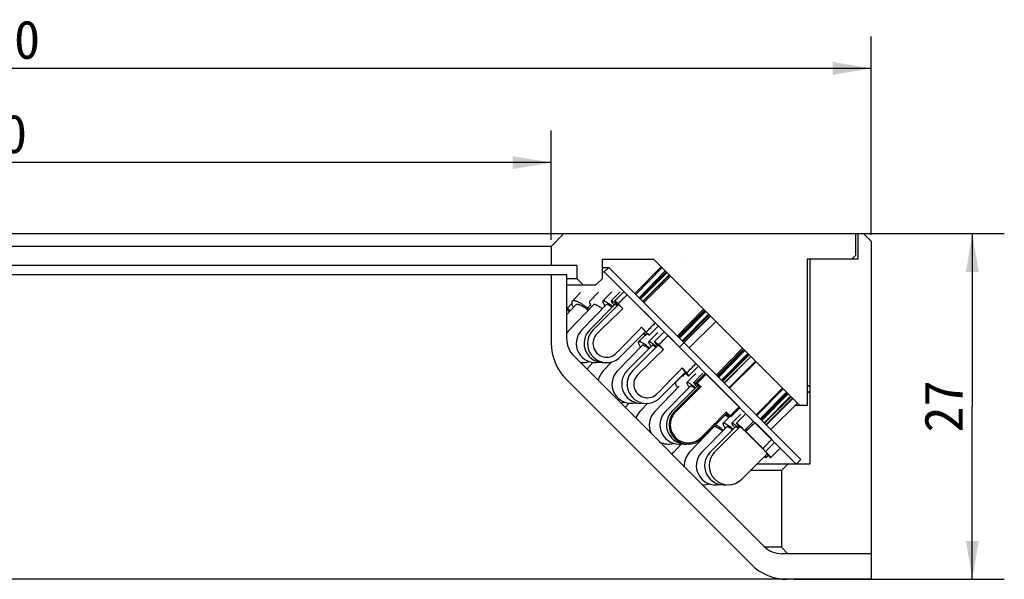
# Model space of a CAD drawing. Header units: millimetres. Extents: x 65 to 272, y -14 to 255.
# Tile 5 of 5: x 141 to 218, y 211 to 254. Entities that reach past the tile are written whole.
import ezdxf
from ezdxf.enums import TextEntityAlignment as Align

# ---------------------------------------------------------------- set-up
doc = ezdxf.new("R2010")
doc.units = ezdxf.units.MM
doc.header["$LTSCALE"] = 23.1
doc.layers.get('0').update_dxf_attribs({"linetype": 'CONTINUOUS'})
doc.layers.add('00_COMPONENTS', color=7, linetype='CONTINUOUS')
doc.layers.add('51__DRAFT_DIMS', color=7, linetype='CONTINUOUS')
doc.styles.get("Standard").update_dxf_attribs({"font": 'simfang.ttf'})
doc.dimstyles.new('DIMSTYLE_1', dxfattribs={"dimtxt": 3, "dimasz": 3, "dimexe": 2.5, "dimexo": 0.5, "dimgap": 0.75, "dimtad": 1, "dimdsep": 46, "dimtxsty": 'STANDARD', "dimblk": '_FILLED', "dimblk1": '_FILLED', "dimblk2": '_FILLED', "dimcen": 0.09, "dimclrt": 3, "dimazin": 2, "dimtp": 0.5, "dimtm": 0.5, "dimtfac": 1, "dimtofl": 0, "dimtmove": 0, "dimatfit": 3, "dimldrblk": '_FILLED', "dimfxl": 1, "dimtolj": 1, "dimarcsym": 0})
doc.dimstyles.new('DIMSTYLE_2', dxfattribs={"dimtxt": 3, "dimasz": 3, "dimexe": 2.5, "dimexo": 0.5, "dimgap": 0.75, "dimtad": 1, "dimdsep": 46, "dimtxsty": 'STANDARD', "dimblk": '_FILLED', "dimblk1": '_FILLED', "dimblk2": '_FILLED', "dimcen": 0.09, "dimclrt": 3, "dimazin": 2, "dimtp": 0.3, "dimtm": 0.3, "dimtfac": 1, "dimtofl": 0, "dimtmove": 0, "dimatfit": 3, "dimldrblk": '_FILLED', "dimfxl": 1, "dimtolj": 1, "dimarcsym": 0})
doc.dimstyles.new('DIMSTYLE_3', dxfattribs={"dimtxt": 3, "dimasz": 3, "dimexe": 2.5, "dimexo": 0.5, "dimgap": 0.75, "dimtad": 1, "dimdsep": 46, "dimtxsty": 'STANDARD', "dimblk": '_FILLED', "dimblk1": '_FILLED', "dimblk2": '_FILLED', "dimcen": 0.09, "dimclrt": 3, "dimazin": 2, "dimtp": 0.2, "dimtm": 0.2, "dimtfac": 1, "dimtofl": 0, "dimtmove": 0, "dimatfit": 3, "dimldrblk": '_FILLED', "dimfxl": 1, "dimtolj": 1, "dimarcsym": 0})

# ---------------------------------------------------------------- blocks, each defined once
blk = doc.blocks.new('_FILLED')
at = {"color": 0, "linetype": 'ByBlock'}
blk.add_solid([(0, 0), (-1, 0.167), (-1, -0.167)], dxfattribs=at)
blk = doc.blocks.new('*D1')
at = {"layer": '51__DRAFT_DIMS', "color": 4}
for p, q in [((67.932, 237.639), (67.932, 253.137)), ((207.932, 237.64), (207.932, 253.137)), ((67.932, 250.637), (137.932, 250.637)), ((207.932, 250.637), (137.932, 250.637))]:
    blk.add_line(p, q, dxfattribs=at)
at = {"layer": '51__DRAFT_DIMS', "color": 4, "xscale": 3, "yscale": 3, "zscale": 3, "rotation": 180}
blk.add_blockref('_FILLED', (67.932, 250.637), dxfattribs=at)
at = {"layer": '51__DRAFT_DIMS', "color": 4, "xscale": 3, "yscale": 3, "zscale": 3}
blk.add_blockref('_FILLED', (207.932, 250.637), dxfattribs=at)
at = {"layer": '51__DRAFT_DIMS', "color": 3}
blk.add_text('140', height=3, dxfattribs=at).set_placement((139.932, 251.387), align=Align.CENTER)
blk = doc.blocks.new('*D2')
at = {"layer": '51__DRAFT_DIMS', "color": 4}
for p, q in [((92.932, 237.24), (92.932, 245.781)), ((182.932, 237.24), (182.932, 245.781)), ((92.932, 243.281), (137.932, 243.281)), ((182.932, 243.281), (137.932, 243.281))]:
    blk.add_line(p, q, dxfattribs=at)
at = {"layer": '51__DRAFT_DIMS', "color": 4, "xscale": 3, "yscale": 3, "zscale": 3, "rotation": 180}
blk.add_blockref('_FILLED', (92.932, 243.281), dxfattribs=at)
at = {"layer": '51__DRAFT_DIMS', "color": 4, "xscale": 3, "yscale": 3, "zscale": 3}
blk.add_blockref('_FILLED', (182.932, 243.281), dxfattribs=at)
at = {"layer": '51__DRAFT_DIMS', "color": 3}
blk.add_text('90', height=3, dxfattribs=at).set_placement((139.932, 244.031), align=Align.CENTER)
blk = doc.blocks.new('*D3')
at = {"layer": '51__DRAFT_DIMS', "color": 4}
for p, q in [((207.232, 237.74), (218.341, 237.74)), ((215.841, 237.74), (215.841, 224.24)), ((215.841, 210.74), (215.841, 224.24)), ((201.884, 210.74), (218.341, 210.74))]:
    blk.add_line(p, q, dxfattribs=at)
at = {"layer": '51__DRAFT_DIMS', "color": 4, "xscale": 3, "yscale": 3, "zscale": 3}
for p, rotation in [((215.841, 237.74), 90), ((215.841, 210.74), 270)]:
    blk.add_blockref('_FILLED', p, dxfattribs=dict(at, rotation=rotation))
at = {"layer": '51__DRAFT_DIMS', "color": 3}
blk.add_text('27', height=3, rotation=90, dxfattribs=at).set_placement((215.091, 224.24), align=Align.CENTER)

msp = doc.modelspace()

# ---------------------------------------------------------------- linework, layer by layer
at = {"layer": '00_COMPONENTS', "color": 7}
for p, q in [((69.1317, 237.7397), (207.3321, 237.7397)), ((182.9317, 236.7397), (183.9317, 237.7397)), ((206.7317, 236.0397), (206.7317, 237.7397)), ((206.9317, 235.7397), (206.9317, 237.7397)), ((207.3321, 237.7397), (207.9317, 237.1401)), ((207.9317, 237.1401), (207.9317, 210.7397)), ((182.9317, 236.7397), (92.9317, 236.7397)), ((182.9317, 236.7397), (182.9317, 235.2397)), ((186.9317, 235.7397), (190.9317, 235.7397)), ((186.9317, 234.2397), (186.9317, 235.7397)), ((190.9317, 235.7397), (202.3661, 224.3054)), ((193.3733, 235.5281), (193.3661, 235.5323)), ((206.9317, 235.7397), (202.9317, 235.7397)), ((202.9317, 235.7397), (202.9317, 224.3054)), ((203.1317, 235.7397), (203.1317, 219.7397)), ((206.4317, 235.7397), (206.7317, 236.0397)), ((184.9317, 235.2397), (90.9317, 235.2397)), ((184.9317, 235.2397), (184.9317, 234.2397)), ((186.9317, 235.0933), (187.4317, 235.0933)), ((186.9317, 234.7397), (187.0782, 234.7397)), ((187.0782, 234.7397), (187.4317, 235.0933)), ((202.0782, 219.7397), (187.0782, 234.7397)), ((202.4317, 220.0933), (187.4317, 235.0933)), ((189.4782, 233.0468), (191.5325, 235.139)), ((189.5404, 232.9846), (191.5946, 235.0768)), ((189.7941, 232.7309), (191.8483, 234.8232)), ((189.8563, 232.6688), (191.9105, 234.761)), ((189.8742, 232.6508), (191.9416, 234.7299)), ((189.9152, 232.6099), (191.9825, 234.6889)), ((91.7317, 234.5397), (184.1317, 234.5397)), ((182.9317, 234.5397), (182.9317, 229.1924)), ((184.1317, 234.5397), (184.1317, 229.5682)), ((184.1317, 234.2397), (184.9317, 234.2397)), ((185.4317, 233.7397), (184.9317, 234.2397)), ((186.9317, 234.2397), (186.4317, 233.7397)), ((190.0795, 232.4455), (192.1525, 234.519)), ((190.0992, 232.4258), (192.1722, 234.4992)), ((190.1798, 232.3452), (192.2528, 234.4187)), ((184.1317, 233.7397), (186.4317, 233.7397)), ((185.2307, 233.1477), (184.5691, 232.4406)), ((186.6314, 233.167), (185.9511, 232.4598)), ((187.6665, 233.1807), (186.9723, 232.4736)), ((188.3286, 233.1893), (187.6255, 232.4822)), ((188.613, 233.1929), (187.9061, 232.4858)), ((188.8675, 232.9504), (188.8733, 232.956)), ((188.8733, 232.956), (189.8348, 231.9947)), ((184.8612, 232.1673), (184.1317, 231.3876)), ((184.5349, 232.284), (184.2092, 231.923)), ((184.2092, 231.923), (184.4141, 231.6895)), ((186.2393, 232.1825), (184.3343, 230.2026)), ((187.2577, 232.1934), (185.3138, 230.2135)), ((185.9999, 232.1665), (185.7722, 231.923)), ((185.7722, 231.923), (185.8782, 231.8072)), ((187.9091, 232.2001), (185.9403, 230.2202)), ((188.189, 232.203), (186.2095, 230.2231)), ((188.1587, 232.2562), (188.5295, 231.8855)), ((188.1762, 232.1911), (188.1685, 232.1991)), ((190.1889, 231.6407), (191.0634, 230.7664)), ((192.7865, 229.7385), (194.8341, 231.8374)), ((192.8569, 229.6681), (194.9045, 231.767)), ((192.8992, 229.6258), (194.9621, 231.7094)), ((192.9494, 229.5756), (195.0123, 231.6592)), ((195.3714, 231.3001), (192.9514, 228.8777)), ((193.1541, 229.3709), (195.217, 231.4545)), ((193.1856, 229.3395), (195.2569, 231.4146)), ((193.2156, 229.3094), (195.2869, 231.3845)), ((193.2913, 229.2337), (195.3643, 231.3071)), ((193.7206, 228.8044), (195.7919, 230.8796)), ((190.3105, 230.0819), (188.3311, 228.102)), ((189.9929, 230.4225), (190.3637, 230.0517)), ((190.3066, 230.0615), (190.2986, 230.0692)), ((191.3003, 230.5062), (190.5934, 229.7991)), ((191.0634, 230.7664), (191.0575, 230.7604)), ((190.2644, 229.8138), (189.7508, 229.2873)), ((190.4456, 229.9291), (190.3201, 229.8028)), ((191.2521, 230.0044), (190.552, 229.2973)), ((191.7047, 230.0099), (190.9989, 229.3028)), ((192.06, 229.7689), (192.0544, 229.7635)), ((192.06, 229.7689), (192.9514, 228.8777)), ((190.0371, 229.008), (188.1056, 227.0281)), ((190.8363, 229.0159), (188.876, 227.036)), ((191.282, 229.0202), (189.3057, 227.0403)), ((191.3457, 229.0688), (191.7191, 228.6955)), ((191.6673, 228.7472), (191.6596, 228.7395)), ((191.6596, 228.7395), (191.7111, 228.6877)), ((191.6976, 228.6748), (191.6941, 228.6781)), ((193.3051, 228.524), (194.2406, 227.5887)), ((195.8362, 226.6888), (197.8802, 228.7913)), ((195.9109, 226.6141), (197.9549, 228.7166)), ((195.9605, 226.5646), (198.0202, 228.6512)), ((196.0162, 226.5088), (198.076, 228.5955)), ((184.7175, 228.1539), (199.546, 213.3255)), ((196.2436, 226.2814), (198.3033, 228.3681)), ((196.2916, 226.2334), (198.3611, 228.3104)), ((196.3284, 226.1966), (198.3979, 228.2736)), ((196.4535, 226.0715), (198.5267, 228.1448)), ((196.4714, 226.0536), (198.5446, 228.1269)), ((196.8245, 225.7005), (198.8977, 227.7738)), ((197.9323, 227.88), (198.3591, 228.3124)), ((186.1901, 227.6754), (185.7117, 227.1597)), ((187.6678, 227.7167), (186.9993, 227.0164)), ((193.1553, 227.2356), (193.2984, 227.0917)), ((193.1674, 227.2475), (193.5407, 226.8742)), ((193.3108, 227.1041), (193.2984, 227.0917)), ((194.3942, 227.3253), (193.6884, 226.6182)), ((194.235, 227.5829), (194.2406, 227.5887)), ((196.8671, 225.6579), (198.9366, 227.7349)), ((184.1033, 226.364), (198.556, 211.9113)), ((193.4053, 226.9008), (191.429, 224.9209)), ((193.1734, 226.634), (192.657, 226.1029)), ((193.435, 226.8081), (193.2524, 226.6237)), ((194.2268, 226.8204), (193.5288, 226.1133)), ((194.7751, 226.8267), (194.0705, 226.1196)), ((194.9862, 226.8291), (194.2791, 226.122)), ((195.0446, 226.7733), (195.0459, 226.7745)), ((195.0459, 226.7745), (197.6187, 224.2019)), ((192.9439, 225.8241), (191.0191, 223.8442)), ((193.8135, 225.8323), (191.8591, 223.8524)), ((194.3539, 225.8373), (192.3811, 223.8574)), ((194.562, 225.8392), (192.5821, 223.8593)), ((194.3374, 226.0688), (194.636, 225.7702)), ((198.9413, 223.5838), (200.9957, 225.6757)), ((199.0046, 223.5204), (201.0591, 225.6124)), ((202.9317, 225.96), (203.1317, 225.7592)), ((202.9317, 225.269), (203.1317, 225.4692)), ((199.263, 223.262), (201.3175, 225.354)), ((199.3264, 223.1987), (201.3808, 225.2906)), ((199.341, 223.1841), (201.407, 225.2645)), ((199.3862, 223.1388), (201.4523, 225.2192)), ((199.571, 222.954), (201.637, 225.0344)), ((199.5771, 222.9479), (201.6493, 225.0222)), ((199.6044, 222.9207), (201.6765, 224.995)), ((199.7156, 222.8095), (201.7877, 224.8837)), ((199.7428, 222.7822), (201.815, 224.8565)), ((189.0265, 224.4885), (188.7172, 224.1543)), ((190.487, 224.4856), (189.8657, 223.8327)), ((197.6733, 224.1422), (196.9662, 223.435)), ((197.6187, 224.2019), (197.6174, 224.2005)), ((200.0953, 222.4297), (202.1674, 224.5039)), ((202.9317, 224.3054), (201.9691, 224.3054)), ((196.6833, 223.7179), (194.7035, 221.738)), ((196.9094, 223.4868), (196.3605, 222.9278)), ((196.6143, 223.792), (196.913, 223.4933)), ((196.8595, 223.5349), (196.7624, 223.4375)), ((197.7423, 223.6425), (197.04, 222.9354)), ((198.1072, 223.6465), (197.4009, 222.9394)), ((195.6534, 222.6387), (193.741, 220.6588)), ((196.6458, 222.6476), (194.7014, 220.6677)), ((197.3238, 222.6535), (195.3576, 220.6736)), ((197.6839, 222.6567), (195.706, 220.6768)), ((198.7425, 223.0755), (198.0401, 222.3724)), ((198.0401, 222.3724), (199.6812, 220.7248)), ((198.8676, 222.9726), (200.1609, 221.6797)), ((198.1364, 222.2893), (199.4779, 220.9483)), ((191.614, 221.3778), (191.5564, 221.3151)), ((193.1075, 221.3097), (192.4811, 220.6467)), ((200.3876, 221.4319), (199.6812, 220.7248)), ((200.7956, 220.9608), (200.0892, 220.2537)), ((199.8063, 220.5364), (197.8284, 218.5565)), ((199.8888, 220.4112), (199.7363, 220.2577)), ((199.78, 220.5101), (199.7814, 220.5087)), ((202.0782, 219.7397), (202.4317, 220.0933)), ((203.1317, 219.7397), (199.0104, 219.7397)), ((200.9317, 219.2397), (201.4317, 219.7397)), ((200.9317, 219.2397), (198.5109, 219.2397)), ((200.9317, 219.2397), (200.9317, 213.2397)), ((200.9317, 213.2397), (199.64, 213.2397)), ((200.9317, 213.2397), (201.4317, 212.7397)), ((207.9317, 212.7397), (200.9602, 212.7397)), ((207.9317, 210.7397), (67.9317, 210.7397))]:
    msp.add_line(p, q, dxfattribs=at)
for centre, radius, start, end in [((180.9611, 227.579), 5.4241, 53.213956, 54.229095), ((181.518, 228.1469), 4.5089, 50.790082, 54.571312), ((185.4152, 229.1626), 1.5, 136.104048, 148.857714), ((186.3841, 229.1626), 1.5, 135.525585, 281.880395), ((187.004, 229.1626), 1.5, 135.161446, 275.06574), ((187.2703, 229.1626), 1.5, 135.006413, 315.006413), ((186.1317, 229.5682), 2, 180, 225), ((187.2703, 229.1626), 1.077, 134.175392, 315.837434), ((186.9317, 229.1924), 4, 180, 225), ((185.4152, 229.1626), 1.5, 261.45017, 288.845756), ((188.0842, 225.9806), 1.5, 136.327242, 169.243007), ((189.1793, 225.9806), 1.5, 135.708864, 284.726344), ((189.942, 225.9806), 1.5, 135.28572, 278.14639), ((190.3674, 225.9806), 1.5, 135.052369, 315.052369), ((190.4527, 225.9806), 1.0651, 134.19796, 315.813623), ((193.8685, 225.6136), 0.6535, 44.152605, 51.072488), ((188.0842, 225.9806), 1.5, 280.742035, 291.392307), ((190.9523, 222.7986), 1.5, 136.418753, 159.492194), ((192.0946, 222.7986), 1.5, 135.808569, 207.387792), ((192.9267, 222.7986), 1.5, 135.37191, 279.893977), ((193.4437, 222.7986), 1.5, 135.103828, 273.838742), ((193.6428, 222.7986), 1.5, 135.001262, 315.001262), ((193.6428, 222.7986), 1.4059, 134.859824, 315.1427), ((196.4578, 223.0244), 0.6535, 38.929772, 45.850181), ((192.0946, 222.7986), 1.5, 242.62503, 286.075208), ((190.9523, 222.7986), 1.5, 290.496391, 292.359134), ((193.5715, 219.6166), 1.5, 136.628257, 143.584379), ((194.8199, 219.6166), 1.5, 135.993273, 182.551646), ((195.7716, 219.6166), 1.5, 135.518105, 282.510487), ((196.4219, 219.6166), 1.5, 135.197869, 276.6271), ((196.7672, 219.6166), 1.5, 135.029245, 315.029245), ((194.8199, 219.6166), 1.5, 267.446217, 288.493394), ((200.9602, 214.7397), 2, 225, 270), ((201.3844, 214.7397), 4, 225, 270)]:
    msp.add_arc(centre, radius, start, end, dxfattribs=at)
for centre, major_axis, ratio, start_param, end_param in [((137.9317, 179.813), (89.7979, 89.818), 0.0149597, 0.9527769, 0.9623283), ((137.9317, 179.813), (70.8931, 70.9089), 0.0149597, 0.7611536, 0.8008276), ((137.9317, 179.813), (70.8931, 70.9089), 0.0149597, -0.8008276, -0.7611536), ((137.9317, 179.813), (89.7979, 89.818), 0.0149597, -0.9623283, -0.9527802), ((137.9317, 173.449), (94.4915, 94.5106), 0.0142168, 0.9467565, 0.9558766), ((137.9317, 173.449), (74.5985, 74.6136), 0.0142168, 0.7514041, 0.7895142), ((137.9317, 173.449), (74.5985, 74.6136), 0.0142168, -0.7895142, -0.7514041), ((137.9317, 173.449), (94.4915, 94.5106), 0.0142168, -0.9558766, -0.9467594), ((137.9317, 167.0851), (202.4291, 202.438), 0.0066368, 1.2781442, 1.2817839), ((137.9317, 167.0851), (159.8124, 159.8195), 0.0066368, 1.2014486, 1.2146998), ((137.9317, 167.0851), (202.4291, 202.438), 0.0066368, -1.2817839, -1.2781445), ((137.9317, 167.0851), (159.8124, 159.8195), 0.0066368, -1.2146998, -1.2014486), ((137.9317, 160.7211), (70.2529, 70.2786), 0.0191203, 6.7852651, 6.8057973), ((137.9317, 160.7211), (70.2529, 70.2786), 0.0191203, 5.7605734, 5.7811055)]:
    msp.add_ellipse(centre, major_axis=major_axis, ratio=ratio, start_param=start_param, end_param=end_param, dxfattribs=at)
for points, knots in [([(184.5691, 232.4406), (184.5601, 232.4309), (184.5446, 232.4073), (184.5326, 232.3641), (184.5306, 232.3132), (184.5383, 232.2548), (184.5555, 232.1892), (184.5822, 232.1166), (184.618, 232.0374), (184.6465, 231.9832), (184.6621, 231.9551)], [0, 0, 0, 0, 0.0762875, 0.1598188, 0.2560488, 0.3683368, 0.498442, 0.6471159, 0.8144273, 1, 1, 1, 1]), ([(185.7722, 231.923), (185.703, 231.9766), (185.5677, 232.0769), (185.3673, 232.2112), (185.1804, 232.3214), (185.0337, 232.3942), (184.9262, 232.4374), (184.855, 232.461), (184.79, 232.4771), (184.7316, 232.4857), (184.6799, 232.4867), (184.6352, 232.48), (184.5976, 232.4652), (184.5774, 232.4494), (184.5691, 232.4406)], [0, 0, 0, 0, 0.1919129, 0.3693904, 0.5288821, 0.6674321, 0.7281805, 0.7830063, 0.8318619, 0.8748486, 0.9122787, 0.9447842, 0.9734643, 1, 1, 1, 1]), ([(185.9511, 232.4598), (185.9439, 232.4524), (185.9322, 232.4327), (185.9263, 232.3959), (185.9299, 232.3516), (185.9428, 232.2995), (185.9648, 232.2398), (185.9959, 232.1726), (186.0359, 232.0985), (186.0667, 232.0475), (186.0834, 232.0209)], [0, 0, 0, 0, 0.0643672, 0.138792, 0.2298673, 0.340915, 0.4733703, 0.6276006, 0.8033618, 1, 1, 1, 1]), ([(186.9723, 232.4736), (186.9698, 232.4711), (186.9654, 232.4649), (186.9616, 232.4536), (186.9602, 232.4402), (186.9615, 232.4179), (186.9701, 232.3845), (186.9884, 232.3389), (187.0157, 232.2851), (187.0675, 232.1969), (187.1139, 232.1291), (187.148, 232.0818)], [0, 0, 0, 0, 0.023956, 0.0499937, 0.0797544, 0.114326, 0.2002326, 0.3105789, 0.4460952, 0.6066511, 1, 1, 1, 1]), ([(187.7343, 232.0244), (187.6856, 232.0644), (187.592, 232.1397), (187.4566, 232.2426), (187.3345, 232.3288), (187.2413, 232.3884), (187.1747, 232.4263), (187.1317, 232.4483), (187.0933, 232.4654), (187.0596, 232.4776), (187.0306, 232.4847), (187.0063, 232.4868), (186.9865, 232.4838), (186.9761, 232.4775), (186.9723, 232.4736)], [0, 0, 0, 0, 0.2087271, 0.3971423, 0.5626176, 0.7028799, 0.7630141, 0.8162818, 0.8626029, 0.9020062, 0.9346677, 0.9610429, 0.9821427, 1, 1, 1, 1]), ([(187.6255, 232.4822), (187.6241, 232.4808), (187.6219, 232.4765), (187.6215, 232.4685), (187.6234, 232.4585), (187.6275, 232.4464), (187.6338, 232.4321), (187.6461, 232.4084), (187.6676, 232.3735), (187.7004, 232.3258), (187.7418, 232.27), (187.7915, 232.2065), (187.8278, 232.162), (187.8473, 232.1386)], [0, 0, 0, 0, 0.0146203, 0.0328891, 0.0568215, 0.0873122, 0.1247525, 0.1693075, 0.2799528, 0.4191453, 0.5862414, 0.7802591, 1, 1, 1, 1]), ([(188.1209, 232.1354), (188.057, 232.1906), (187.966, 232.2673), (187.8499, 232.3585), (187.7891, 232.4034), (187.7464, 232.4326), (187.7193, 232.4499), (187.6955, 232.4639), (187.6751, 232.4745), (187.6577, 232.4818), (187.6422, 232.4864), (187.6296, 232.4863), (187.6255, 232.4822)], [0, 0, 0, 0, 0.4133832, 0.5820683, 0.7231377, 0.7829132, 0.8353594, 0.8803943, 0.9180092, 0.9482843, 0.9714752, 1, 1, 1, 1]), ([(188.1685, 232.1991), (188.148, 232.2204), (188.1096, 232.2605), (188.056, 232.3169), (188.0103, 232.3654), (187.9773, 232.401), (187.9552, 232.4254), (187.9417, 232.4404), (187.9303, 232.4533), (187.9212, 232.464), (187.9142, 232.4726), (187.9094, 232.4788), (187.9068, 232.4829), (187.9059, 232.4849), (187.9059, 232.4857), (187.9061, 232.4858)], [0, 0, 0, 0, 0.2274563, 0.4277338, 0.5995298, 0.7416962, 0.801381, 0.8533265, 0.8974503, 0.9336959, 0.9620134, 0.9823735, 0.9948309, 0.9982034, 1, 1, 1, 1]), ([(187.9061, 232.4858), (187.9062, 232.486), (187.9069, 232.486), (187.9088, 232.4853), (187.9123, 232.483), (187.9178, 232.4789), (187.9254, 232.4728), (187.9348, 232.4649), (187.9461, 232.455), (187.9594, 232.4432), (187.9808, 232.4239), (188.0121, 232.3951), (188.0549, 232.355), (188.1046, 232.308), (188.1399, 232.2742), (188.1587, 232.2562)], [0, 0, 0, 0, 0.0018712, 0.0052729, 0.0177284, 0.0380303, 0.0662389, 0.1023543, 0.146339, 0.1981252, 0.257641, 0.3995428, 0.5712646, 0.7718708, 1, 1, 1, 1]), ([(185.8226, 231.7497), (185.7674, 231.7927), (185.6594, 231.8732), (185.4994, 231.9811), (185.35, 232.0698), (185.2148, 232.1374), (185.1112, 232.1771), (185.0377, 232.1957), (184.991, 232.2028), (184.9497, 232.2038), (184.914, 232.1986), (184.8839, 232.1869), (184.8678, 232.1743), (184.8612, 232.1673)], [0, 0, 0, 0, 0.1917605, 0.3692679, 0.5288921, 0.6676125, 0.783271, 0.8321654, 0.8751645, 0.9125685, 0.9450115, 0.9735895, 1, 1, 1, 1]), ([(186.9305, 231.8602), (186.8884, 231.8922), (186.8069, 231.9521), (186.688, 232.0326), (186.5794, 232.0987), (186.483, 232.1495), (186.4102, 232.1801), (186.3591, 232.1953), (186.327, 232.2017), (186.2989, 232.2039), (186.2747, 232.2017), (186.2545, 232.1949), (186.2437, 232.187), (186.2393, 232.1825)], [0, 0, 0, 0, 0.2008974, 0.3833298, 0.5446611, 0.6827615, 0.796197, 0.8435323, 0.8847268, 0.9200881, 0.950241, 0.9762897, 1, 1, 1, 1]), ([(187.686, 231.9758), (187.6584, 231.9967), (187.6056, 232.0356), (187.5295, 232.0882), (187.4614, 232.1313), (187.4097, 232.1605), (187.3727, 232.1784), (187.3488, 232.1885), (187.3272, 232.1961), (187.2983, 232.2038), (187.2694, 232.2053), (187.2577, 232.1934)], [0, 0, 0, 0, 0.2107375, 0.3988202, 0.5625955, 0.7007739, 0.7600188, 0.8126311, 0.8586536, 0.8982342, 1, 1, 1, 1]), ([(188.0869, 232.1015), (188.0748, 232.1107), (188.052, 232.1278), (188.0195, 232.151), (187.9909, 232.17), (187.9664, 232.1847), (187.9461, 232.1952), (187.9317, 232.201), (187.9222, 232.203), (187.9156, 232.2034), (187.911, 232.202), (187.9091, 232.2001)], [0, 0, 0, 0, 0.2187253, 0.4108934, 0.5758772, 0.7132438, 0.8228381, 0.9051237, 0.9365422, 0.9620903, 1, 1, 1, 1]), ([(188.189, 232.203), (188.1891, 232.2032), (188.19, 232.2031), (188.1914, 232.2024), (188.1935, 232.201), (188.1977, 232.198), (188.2046, 232.1925), (188.2148, 232.1838), (188.2276, 232.1724), (188.2431, 232.1585), (188.2612, 232.1419), (188.2818, 232.1228), (188.3049, 232.1011), (188.3405, 232.0675), (188.3907, 232.0196), (188.4574, 231.9555), (188.5046, 231.9097), (188.5295, 231.8855)], [0, 0, 0, 0, 0.0015936, 0.0049142, 0.0102043, 0.0175077, 0.0381894, 0.066972, 0.1038067, 0.1485969, 0.201238, 0.2616053, 0.3295315, 0.4048428, 0.5768631, 0.7759848, 1, 1, 1, 1]), ([(190.3105, 230.0819), (190.3107, 230.0821), (190.3105, 230.083), (190.3098, 230.0843), (190.3085, 230.0865), (190.3055, 230.0907), (190.3, 230.0976), (190.2913, 230.1078), (190.2799, 230.1206), (190.2659, 230.1361), (190.2494, 230.1542), (190.2302, 230.1748), (190.2086, 230.1979), (190.175, 230.2335), (190.1271, 230.2837), (190.0629, 230.3503), (190.0172, 230.3975), (189.9929, 230.4225)], [0, 0, 0, 0, 0.0015935, 0.0049126, 0.0102021, 0.0175058, 0.0381894, 0.0669709, 0.1038052, 0.1485967, 0.2012367, 0.2616035, 0.3295311, 0.4048432, 0.5768633, 0.7759808, 1, 1, 1, 1]), ([(190.6203, 228.7979), (190.566, 228.8423), (190.4612, 228.9258), (190.3088, 229.0396), (190.1703, 229.1349), (190.064, 229.2005), (189.9874, 229.2418), (189.9378, 229.2657), (189.8933, 229.2839), (189.854, 229.2966), (189.8201, 229.3035), (189.7914, 229.3047), (189.7678, 229.3), (189.7554, 229.292), (189.7508, 229.2873)], [0, 0, 0, 0, 0.2052056, 0.3915451, 0.556082, 0.696282, 0.7566499, 0.810303, 0.8571554, 0.8972403, 0.9307532, 0.958192, 0.9806072, 1, 1, 1, 1]), ([(190.13, 229.9013), (190.1429, 229.8918), (190.1671, 229.8743), (190.2017, 229.8506), (190.2321, 229.8314), (190.2581, 229.8165), (190.2802, 229.8061), (190.2991, 229.7992), (190.3151, 229.7978), (190.32, 229.8028)], [0, 0, 0, 0, 0.2182254, 0.4097799, 0.5741851, 0.711197, 0.8208295, 0.9037603, 1, 1, 1, 1]), ([(190.32, 229.8028), (190.325, 229.8077), (190.3235, 229.8237), (190.3166, 229.8425), (190.306, 229.8645), (190.2911, 229.8903), (190.2717, 229.9205), (190.248, 229.9549), (190.2304, 229.979), (190.2209, 229.9917)], [0, 0, 0, 0, 0.0963126, 0.1792452, 0.2888769, 0.4258713, 0.5902567, 0.7818016, 1, 1, 1, 1]), ([(190.5934, 229.7991), (190.5932, 229.799), (190.5924, 229.799), (190.5904, 229.7999), (190.5864, 229.8025), (190.5801, 229.8073), (190.5716, 229.8142), (190.5608, 229.8234), (190.5479, 229.8347), (190.5329, 229.8482), (190.5085, 229.8704), (190.473, 229.9033), (190.4244, 229.949), (190.368, 230.0026), (190.3279, 230.041), (190.3066, 230.0615)], [0, 0, 0, 0, 0.0017966, 0.0051691, 0.0176265, 0.0379866, 0.0663041, 0.1025497, 0.1466735, 0.1986189, 0.2583038, 0.4004702, 0.5722661, 0.7725437, 1, 1, 1, 1]), ([(190.3637, 230.0517), (190.3817, 230.0329), (190.4155, 229.9976), (190.4625, 229.9479), (190.5026, 229.9051), (190.5314, 229.8738), (190.5508, 229.8524), (190.5625, 229.8392), (190.5724, 229.8278), (190.5804, 229.8184), (190.5864, 229.8109), (190.5906, 229.8053), (190.5928, 229.8018), (190.5936, 229.8), (190.5935, 229.7993), (190.5934, 229.7991)], [0, 0, 0, 0, 0.2281292, 0.4287354, 0.6004572, 0.742359, 0.8018748, 0.853661, 0.8976457, 0.9337611, 0.9619697, 0.9822716, 0.9947271, 0.9981288, 1, 1, 1, 1]), ([(190.552, 229.2973), (190.5502, 229.2954), (190.5471, 229.2904), (190.5452, 229.281), (190.5457, 229.2696), (190.5499, 229.2498), (190.5616, 229.2197), (190.5833, 229.1778), (190.6138, 229.1276), (190.653, 229.0695), (190.7006, 229.0038), (190.7357, 228.9579), (190.7546, 228.9338)], [0, 0, 0, 0, 0.0186435, 0.0401207, 0.0663507, 0.0983903, 0.1817335, 0.2921294, 0.4297793, 0.5942519, 0.784694, 1, 1, 1, 1]), ([(191.1623, 228.9006), (191.1218, 228.9347), (191.0445, 228.9989), (190.9334, 229.087), (190.8345, 229.1611), (190.7598, 229.213), (190.7068, 229.2465), (190.673, 229.2662), (190.6431, 229.2818), (190.617, 229.2934), (190.595, 229.301), (190.5769, 229.3044), (190.5623, 229.3039), (190.5546, 229.2999), (190.552, 229.2973)], [0, 0, 0, 0, 0.2143559, 0.4063119, 0.5736024, 0.7143007, 0.7742091, 0.8269789, 0.8725268, 0.9108578, 0.9420933, 0.9665803, 0.9851969, 1, 1, 1, 1]), ([(190.9989, 229.3028), (190.998, 229.3019), (190.9973, 229.2984), (190.9989, 229.2925), (191.0024, 229.2844), (191.0082, 229.2741), (191.0162, 229.2616), (191.031, 229.2402), (191.0553, 229.2082), (191.0913, 229.1637), (191.1357, 229.111), (191.1884, 229.0504), (191.2265, 229.0076), (191.2468, 228.985)], [0, 0, 0, 0, 0.0091601, 0.0236795, 0.0452066, 0.074192, 0.1107862, 0.1550129, 0.2662188, 0.4073041, 0.5773953, 0.775399, 1, 1, 1, 1]), ([(191.3261, 229.0475), (191.3027, 229.0684), (191.2587, 229.1075), (191.1963, 229.1617), (191.142, 229.2075), (191.0962, 229.2445), (191.0633, 229.2695), (191.0412, 229.2848), (191.0283, 229.2931), (191.0177, 229.299), (191.0103, 229.3024), (191.0054, 229.3038), (191.0022, 229.3042), (190.9998, 229.3037), (190.9989, 229.3028)], [0, 0, 0, 0, 0.2244676, 0.4224509, 0.5925963, 0.7337553, 0.8450542, 0.8893066, 0.92592, 0.9549186, 0.9764276, 0.9845021, 0.9909366, 1, 1, 1, 1]), ([(189.7508, 229.2873), (189.7479, 229.2843), (189.7428, 229.2774), (189.7378, 229.265), (189.7352, 229.2504), (189.735, 229.2266), (189.7415, 229.1913), (189.7579, 229.1434), (189.7832, 229.0875), (189.8174, 229.0239), (189.8604, 228.9532), (189.8928, 228.9042), (189.9103, 228.8786)], [0, 0, 0, 0, 0.0269284, 0.0556206, 0.087539, 0.1237342, 0.2114207, 0.3218943, 0.4561858, 0.6143455, 0.7959042, 1, 1, 1, 1]), ([(190.5675, 228.7448), (190.534, 228.7703), (190.4697, 228.8178), (190.3765, 228.8819), (190.2925, 228.9346), (190.2188, 228.9754), (190.1563, 229.0036), (190.1108, 229.0179), (190.0806, 229.0216), (190.0628, 229.0208), (190.048, 229.0166), (190.0402, 229.0111), (190.0371, 229.008)], [0, 0, 0, 0, 0.2066941, 0.3923862, 0.5550159, 0.6929594, 0.8051715, 0.8915307, 0.9255345, 0.9540928, 0.9783051, 1, 1, 1, 1]), ([(191.1225, 228.8607), (191.1034, 228.8752), (191.0673, 228.9023), (191.0154, 228.939), (190.9696, 228.9691), (190.9301, 228.9925), (190.8971, 229.0091), (190.8735, 229.018), (190.8579, 229.0211), (190.849, 229.0214), (190.8417, 229.0198), (190.8378, 229.0173), (190.8363, 229.0159)], [0, 0, 0, 0, 0.2152768, 0.4056741, 0.570087, 0.7076972, 0.8180601, 0.9014193, 0.9334795, 0.9597474, 0.9812841, 1, 1, 1, 1]), ([(191.6941, 228.6781), (191.6651, 228.7051), (191.6099, 228.7559), (191.5315, 228.8268), (191.4627, 228.8875), (191.4044, 228.9373), (191.3624, 228.9714), (191.3344, 228.9927), (191.3181, 229.0043), (191.3048, 229.0129), (191.2955, 229.018), (191.2895, 229.0203), (191.2859, 229.0213), (191.283, 229.0212), (191.282, 229.0202)], [0, 0, 0, 0, 0.2208544, 0.4179351, 0.588938, 0.7318694, 0.8451074, 0.8902032, 0.927464, 0.9568358, 0.9783623, 0.9862541, 0.9923302, 1, 1, 1, 1]), ([(191.6596, 228.7395), (191.6005, 228.7953), (191.49, 228.8987), (191.3783, 229.0007), (191.3261, 229.0475)], [0, 0, 0, 0, 0.5368009, 1, 1, 1, 1]), ([(193.1444, 227.2236), (193.1654, 227.2007), (193.2048, 227.1573), (193.2595, 227.0957), (193.306, 227.042), (193.3439, 226.9966), (193.3697, 226.9639), (193.3856, 226.9422), (193.3942, 226.9294), (193.4005, 226.919), (193.4042, 226.9117), (193.4058, 226.907), (193.4064, 226.9039), (193.4061, 226.9016), (193.4053, 226.9008)], [0, 0, 0, 0, 0.223114, 0.4208375, 0.5914132, 0.7333624, 0.8454689, 0.8900656, 0.9269203, 0.9560304, 0.9774873, 0.9854428, 0.9916709, 1, 1, 1, 1]), ([(193.5154, 226.8515), (193.4999, 226.8693), (193.4284, 226.9502), (193.3556, 227.0299), (193.2984, 227.0917)], [0, 0, 0, 0, 0.2191727, 1, 1, 1, 1]), ([(193.1502, 226.6451), (193.1623, 226.6389), (193.1795, 226.6307), (193.2021, 226.6225), (193.223, 226.6167), (193.2439, 226.6151), (193.2524, 226.6237)], [0, 0, 0, 0, 0.3773111, 0.5317783, 0.6641246, 1, 1, 1, 1]), ([(193.2524, 226.6237), (193.2608, 226.6322), (193.2591, 226.653), (193.2532, 226.6737), (193.2449, 226.696), (193.2367, 226.713), (193.2304, 226.7249)], [0, 0, 0, 0, 0.3363919, 0.4686772, 0.6230614, 1, 1, 1, 1]), ([(193.3704, 226.8653), (193.3931, 226.845), (193.4359, 226.8071), (193.4965, 226.7546), (193.5493, 226.7102), (193.5938, 226.6744), (193.6258, 226.6502), (193.6472, 226.6354), (193.6597, 226.6275), (193.67, 226.6217), (193.6781, 226.6182), (193.684, 226.6166), (193.6875, 226.6174), (193.6884, 226.6182)], [0, 0, 0, 0, 0.2246014, 0.4226099, 0.592697, 0.7337806, 0.8449852, 0.8892124, 0.9258014, 0.9547877, 0.9763187, 0.9908381, 1, 1, 1, 1]), ([(193.6884, 226.6182), (193.6901, 226.6199), (193.6894, 226.6256), (193.6869, 226.6321), (193.6831, 226.6399), (193.6777, 226.6491), (193.6676, 226.6648), (193.6508, 226.6882), (193.6256, 226.7207), (193.5804, 226.7763), (193.5426, 226.8203), (193.5154, 226.8515)], [0, 0, 0, 0, 0.0248462, 0.046678, 0.0757239, 0.1121883, 0.1561471, 0.266593, 0.4068419, 0.5763568, 1, 1, 1, 1]), ([(192.657, 226.1029), (192.654, 226.0998), (192.6486, 226.0925), (192.6407, 226.0742), (192.6381, 226.0447), (192.6445, 226.0036), (192.6599, 225.9545), (192.6843, 225.8975), (192.7176, 225.833), (192.7597, 225.7613), (192.7916, 225.7118), (192.809, 225.6859)], [0, 0, 0, 0, 0.0283031, 0.0582418, 0.1279655, 0.2165768, 0.3271847, 0.4609494, 0.6180095, 0.7979616, 1, 1, 1, 1]), ([(193.5288, 226.1133), (193.5186, 226.1029), (193.5198, 226.0779), (193.5266, 226.0527), (193.536, 226.026), (193.5541, 225.9878), (193.5832, 225.9362), (193.6212, 225.8768), (193.6676, 225.8098), (193.702, 225.7632), (193.7205, 225.7387)], [0, 0, 0, 0, 0.1014098, 0.1405658, 0.1860861, 0.2968177, 0.4340973, 0.5976129, 0.7865993, 1, 1, 1, 1]), ([(194.2058, 225.6891), (194.1616, 225.7261), (194.0769, 225.7955), (193.9549, 225.8908), (193.8457, 225.9708), (193.7628, 226.0266), (193.7039, 226.0624), (193.6661, 226.0834), (193.6325, 226.1), (193.6032, 226.112), (193.5782, 226.1196), (193.5575, 226.1227), (193.5407, 226.1213), (193.5319, 226.1164), (193.5288, 226.1133)], [0, 0, 0, 0, 0.2120214, 0.4025577, 0.5691695, 0.7097579, 0.7697865, 0.8227795, 0.8686519, 0.9074153, 0.9392105, 0.9644276, 0.984004, 1, 1, 1, 1]), ([(194.163, 225.6459), (194.14, 225.6635), (194.0963, 225.6962), (194.0334, 225.7405), (193.9776, 225.7769), (193.9293, 225.8051), (193.8888, 225.8251), (193.8596, 225.8357), (193.8404, 225.8392), (193.8293, 225.8394), (193.8202, 225.8373), (193.8153, 225.8341), (193.8135, 225.8323)], [0, 0, 0, 0, 0.2132267, 0.402549, 0.5666203, 0.7043803, 0.8152314, 0.8992972, 0.9317896, 0.9585517, 0.9806558, 1, 1, 1, 1]), ([(194.0705, 226.1196), (194.0678, 226.1169), (194.0679, 226.1086), (194.071, 226.0984), (194.0759, 226.087), (194.0829, 226.0736), (194.0923, 226.0579), (194.1038, 226.04), (194.1234, 226.0117), (194.1534, 225.9712), (194.215, 225.8929), (194.2668, 225.8314), (194.3041, 225.788)], [0, 0, 0, 0, 0.0278123, 0.0505448, 0.0802787, 0.1172968, 0.1616942, 0.2134912, 0.2726694, 0.4128749, 0.5815646, 1, 1, 1, 1]), ([(194.5137, 225.7911), (194.4829, 225.8183), (194.4244, 225.8692), (194.3413, 225.9397), (194.2682, 225.9992), (194.2138, 226.0414), (194.1757, 226.0691), (194.1517, 226.0856), (194.1307, 226.0991), (194.1128, 226.1095), (194.0977, 226.1169), (194.0848, 226.1217), (194.0739, 226.123), (194.0705, 226.1196)], [0, 0, 0, 0, 0.2210579, 0.4172864, 0.5868586, 0.7282702, 0.7880342, 0.8403502, 0.8851308, 0.9223511, 0.9520555, 0.9744254, 1, 1, 1, 1]), ([(194.5563, 225.8338), (194.5351, 225.8555), (194.4951, 225.8962), (194.4391, 225.9534), (194.3975, 225.9962), (194.3683, 226.0263), (194.3496, 226.0457), (194.333, 226.063), (194.3187, 226.078), (194.3065, 226.0909), (194.2966, 226.1014), (194.2898, 226.1089), (194.2855, 226.1137), (194.2831, 226.1165), (194.2813, 226.1186), (194.28, 226.1203), (194.2794, 226.1212), (194.279, 226.1219), (194.2791, 226.122)], [0, 0, 0, 0, 0.2276694, 0.4282181, 0.6002961, 0.6752757, 0.7427165, 0.8025026, 0.8545231, 0.898697, 0.9349548, 0.9632289, 0.9743564, 0.9834749, 0.990584, 0.9956862, 0.9987943, 1, 1, 1, 1]), ([(194.4842, 225.7621), (194.4752, 225.769), (194.4583, 225.7818), (194.4343, 225.7993), (194.4132, 225.8136), (194.3953, 225.8248), (194.3805, 225.8328), (194.37, 225.8373), (194.3632, 225.8389), (194.3585, 225.8394), (194.3552, 225.8386), (194.3539, 225.8373)], [0, 0, 0, 0, 0.2209575, 0.4144943, 0.5801766, 0.7176715, 0.8269604, 0.9085058, 0.9393547, 0.9641656, 1, 1, 1, 1]), ([(194.562, 225.8392), (194.5621, 225.8393), (194.5627, 225.8388), (194.5636, 225.8383), (194.5652, 225.8369), (194.5673, 225.8351), (194.57, 225.8327), (194.5748, 225.8285), (194.5821, 225.8217), (194.5925, 225.8119), (194.6051, 225.7999), (194.6198, 225.7858), (194.6304, 225.7756), (194.636, 225.7702)], [0, 0, 0, 0, 0.0045498, 0.0165895, 0.0364221, 0.0640931, 0.0996044, 0.1429395, 0.2529979, 0.3940919, 0.5659524, 0.7680951, 1, 1, 1, 1]), ([(196.5423, 223.5763), (196.5576, 223.5639), (196.5864, 223.541), (196.6273, 223.5097), (196.6631, 223.4837), (196.6935, 223.4632), (196.7157, 223.4499), (196.7308, 223.4423), (196.7398, 223.4384), (196.7475, 223.436), (196.7548, 223.4346), (196.7604, 223.4355), (196.7624, 223.4375)], [0, 0, 0, 0, 0.2221952, 0.4172053, 0.5842877, 0.7228973, 0.8327409, 0.8768971, 0.9139824, 0.9441943, 0.9679377, 1, 1, 1, 1]), ([(196.6833, 223.7179), (196.6834, 223.718), (196.683, 223.7186), (196.6824, 223.7195), (196.6811, 223.7211), (196.6793, 223.7232), (196.6769, 223.726), (196.6726, 223.7307), (196.6659, 223.738), (196.6561, 223.7484), (196.6441, 223.761), (196.63, 223.7758), (196.6198, 223.7863), (196.6143, 223.792)], [0, 0, 0, 0, 0.0045432, 0.0165781, 0.0364118, 0.0640866, 0.0995982, 0.1429321, 0.2529919, 0.3941046, 0.5659767, 0.7681134, 1, 1, 1, 1]), ([(196.7624, 223.4375), (196.7644, 223.4395), (196.7652, 223.445), (196.7638, 223.4524), (196.7613, 223.4601), (196.7574, 223.4691), (196.7497, 223.4841), (196.7364, 223.5062), (196.7158, 223.5366), (196.6897, 223.5722), (196.6583, 223.6131), (196.6352, 223.6418), (196.6228, 223.657)], [0, 0, 0, 0, 0.032066, 0.0558093, 0.0860225, 0.1231093, 0.167266, 0.2771059, 0.415716, 0.5828005, 0.7778173, 1, 1, 1, 1]), ([(196.9662, 223.435), (196.9661, 223.4349), (196.9654, 223.4353), (196.9645, 223.4359), (196.9628, 223.4373), (196.9607, 223.439), (196.9579, 223.4415), (196.9531, 223.4458), (196.9456, 223.4526), (196.935, 223.4625), (196.9222, 223.4746), (196.9071, 223.4889), (196.8899, 223.5055), (196.8705, 223.5242), (196.8404, 223.5534), (196.7976, 223.595), (196.7404, 223.651), (196.6997, 223.691), (196.678, 223.7123)], [0, 0, 0, 0, 0.0012057, 0.0043138, 0.009416, 0.0165251, 0.0256436, 0.0367711, 0.0650452, 0.101303, 0.1454769, 0.1974974, 0.2572834, 0.3247242, 0.3997039, 0.5717819, 0.7723306, 1, 1, 1, 1]), ([(196.3212, 222.3171), (196.2801, 222.3486), (196.2009, 222.4074), (196.0854, 222.4867), (195.9802, 222.552), (195.8871, 222.6023), (195.8169, 222.633), (195.7678, 222.6485), (195.737, 222.6553), (195.7101, 222.6579), (195.687, 222.6563), (195.6677, 222.6502), (195.6575, 222.6429), (195.6534, 222.6387)], [0, 0, 0, 0, 0.2022548, 0.3856301, 0.547529, 0.6858482, 0.799157, 0.8462887, 0.8871758, 0.9221126, 0.9517098, 0.9770708, 1, 1, 1, 1]), ([(196.3795, 222.3764), (196.2738, 222.4625), (196.1189, 222.5826), (195.9142, 222.7233), (195.819, 222.7824), (195.7735, 222.8087)], [0, 0, 0, 0, 0.5489284, 0.7884568, 1, 1, 1, 1]), ([(196.3605, 222.9278), (196.358, 222.9253), (196.3537, 222.9192), (196.3499, 222.9079), (196.3485, 222.8946), (196.35, 222.8723), (196.3586, 222.8391), (196.377, 222.7935), (196.4044, 222.7398), (196.4563, 222.6517), (196.5028, 222.584), (196.5369, 222.5367)], [0, 0, 0, 0, 0.0238167, 0.0497317, 0.0793944, 0.113893, 0.1997232, 0.3100661, 0.4456404, 0.6063043, 1, 1, 1, 1]), ([(197.1363, 222.465), (197.0868, 222.5061), (196.9915, 222.5832), (196.8535, 222.6888), (196.7292, 222.7773), (196.6342, 222.8387), (196.5662, 222.8778), (196.5225, 222.9006), (196.4833, 222.9183), (196.449, 222.931), (196.4196, 222.9385), (196.3949, 222.9409), (196.3749, 222.9381), (196.3643, 222.9317), (196.3605, 222.9278)], [0, 0, 0, 0, 0.2086642, 0.3971798, 0.5628455, 0.7033156, 0.7635382, 0.8168726, 0.8632302, 0.9026299, 0.9352367, 0.9614935, 0.9823996, 1, 1, 1, 1]), ([(197.089, 222.4174), (197.0604, 222.4393), (197.0057, 222.48), (196.9269, 222.5352), (196.8564, 222.5806), (196.8028, 222.6114), (196.7644, 222.6304), (196.7397, 222.6412), (196.7175, 222.6493), (196.6979, 222.6547), (196.681, 222.6574), (196.6665, 222.6573), (196.6546, 222.6543), (196.6483, 222.65), (196.6458, 222.6476)], [0, 0, 0, 0, 0.2101037, 0.3977813, 0.5612857, 0.6992442, 0.7583697, 0.8108425, 0.8566915, 0.8960509, 0.9292031, 0.9567231, 0.9796966, 1, 1, 1, 1]), ([(197.04, 222.9354), (197.0384, 222.9338), (197.0359, 222.9293), (197.0351, 222.9208), (197.0365, 222.9104), (197.0402, 222.8978), (197.0461, 222.8831), (197.0579, 222.8588), (197.0786, 222.8232), (197.1107, 222.7746), (197.1514, 222.718), (197.2005, 222.6538), (197.2364, 222.6088), (197.2557, 222.5851)], [0, 0, 0, 0, 0.0159446, 0.0352381, 0.0598841, 0.090847, 0.1285689, 0.1732549, 0.2838006, 0.4224936, 0.5887594, 0.7816513, 1, 1, 1, 1]), ([(197.5867, 222.5598), (197.5497, 222.5915), (197.4794, 222.6511), (197.3786, 222.7333), (197.2895, 222.8025), (197.2224, 222.8513), (197.1751, 222.883), (197.1451, 222.9017), (197.1187, 222.9169), (197.0958, 222.9282), (197.0766, 222.936), (197.061, 222.9399), (197.0487, 222.9405), (197.0421, 222.9375), (197.04, 222.9354)], [0, 0, 0, 0, 0.2169911, 0.410666, 0.5789054, 0.7199229, 0.779781, 0.8323668, 0.8775918, 0.9154447, 0.9460122, 0.9695717, 0.9868943, 1, 1, 1, 1]), ([(197.5515, 222.5246), (197.5361, 222.5365), (197.507, 222.5586), (197.4654, 222.5887), (197.4287, 222.6134), (197.3973, 222.6327), (197.3712, 222.6465), (197.3527, 222.6541), (197.3405, 222.6569), (197.3336, 222.6574), (197.3279, 222.6565), (197.3249, 222.6546), (197.3238, 222.6535)], [0, 0, 0, 0, 0.217882, 0.4098671, 0.575041, 0.7127853, 0.8227501, 0.9052266, 0.9366256, 0.9620486, 0.9825246, 1, 1, 1, 1]), ([(197.4009, 222.9394), (197.4002, 222.9387), (197.4001, 222.9366), (197.4008, 222.9339), (197.4025, 222.9296), (197.4063, 222.9229), (197.4158, 222.9082), (197.4336, 222.8846), (197.4618, 222.8499), (197.4986, 222.8067), (197.5439, 222.7552), (197.5973, 222.6959), (197.6358, 222.6539), (197.6563, 222.6317)], [0, 0, 0, 0, 0.0073983, 0.0132973, 0.0209702, 0.0419306, 0.070584, 0.1511757, 0.2625798, 0.4041845, 0.575069, 0.7741204, 1, 1, 1, 1]), ([(198.0401, 222.3724), (197.995, 222.4155), (197.9091, 222.4973), (197.787, 222.6121), (197.6794, 222.7115), (197.5995, 222.7838), (197.5439, 222.8327), (197.5092, 222.8626), (197.4792, 222.8877), (197.454, 222.9079), (197.4337, 222.9231), (197.4198, 222.9325), (197.4111, 222.9374), (197.4066, 222.9394), (197.4033, 222.9403), (197.4014, 222.9398), (197.4009, 222.9394)], [0, 0, 0, 0, 0.218462, 0.4150844, 0.5868315, 0.7311504, 0.7923246, 0.8458616, 0.8915686, 0.9292889, 0.9588984, 0.9803499, 0.9880323, 0.993732, 0.9975744, 1, 1, 1, 1]), ([(198.1247, 222.2699), (198.0933, 222.2997), (198.0338, 222.356), (197.9493, 222.4349), (197.8752, 222.5028), (197.8202, 222.552), (197.7821, 222.5851), (197.7583, 222.6054), (197.7377, 222.6223), (197.7205, 222.6359), (197.7066, 222.6461), (197.6971, 222.6524), (197.691, 222.6556), (197.6876, 222.657), (197.6847, 222.6575), (197.6839, 222.6567)], [0, 0, 0, 0, 0.2205262, 0.4178927, 0.5895296, 0.7332135, 0.7939875, 0.8471089, 0.892423, 0.9297986, 0.9591345, 0.9804109, 0.9880551, 0.9937551, 1, 1, 1, 1]), ([(198.8606, 221.5486), (198.7327, 221.677), (198.4889, 221.919), (198.2423, 222.1581), (198.1247, 222.2699)], [0, 0, 0, 0, 0.5275568, 1, 1, 1, 1]), ([(198.8606, 221.5486), (198.968, 221.4408), (199.1687, 221.2374), (199.3671, 221.0318), (199.4589, 220.9349)], [0, 0, 0, 0, 0.5326362, 1, 1, 1, 1]), ([(199.4589, 220.9349), (199.4859, 220.9065), (199.5368, 220.8525), (199.6079, 220.7759), (199.669, 220.709), (199.7193, 220.6524), (199.7541, 220.6119), (199.7759, 220.5851), (199.788, 220.5696), (199.7971, 220.557), (199.8026, 220.5485), (199.8054, 220.5429), (199.8067, 220.5399), (199.8071, 220.5372), (199.8063, 220.5364)], [0, 0, 0, 0, 0.2217836, 0.4195858, 0.5911099, 0.7343643, 0.8477164, 0.8927775, 0.9299299, 0.9590953, 0.98027, 0.9878954, 0.993605, 1, 1, 1, 1]), ([(199.5889, 220.3184), (199.6072, 220.3063), (199.6393, 220.2859), (199.6784, 220.2653), (199.7036, 220.2559), (199.7175, 220.2529), (199.7285, 220.2529), (199.7344, 220.2558), (199.7363, 220.2577)], [0, 0, 0, 0, 0.3984485, 0.6932671, 0.8023372, 0.8871486, 0.9506122, 1, 1, 1, 1]), ([(199.7363, 220.2577), (199.7382, 220.2596), (199.741, 220.2655), (199.741, 220.2765), (199.7378, 220.2903), (199.7283, 220.3155), (199.7074, 220.3543), (199.6869, 220.3863), (199.6747, 220.4045)], [0, 0, 0, 0, 0.0494044, 0.1128934, 0.1976996, 0.3067588, 0.6015612, 1, 1, 1, 1]), ([(200.0892, 220.2537), (200.0902, 220.2547), (200.0898, 220.2578), (200.0884, 220.2615), (200.0852, 220.268), (200.0788, 220.2782), (200.0682, 220.293), (200.0541, 220.3113), (200.0285, 220.343), (199.9878, 220.3907), (199.9288, 220.4574), (199.8569, 220.5366), (199.7731, 220.6272), (199.713, 220.6911), (199.6812, 220.7248)], [0, 0, 0, 0, 0.006511, 0.0122328, 0.0198487, 0.0409657, 0.070031, 0.1070441, 0.1519466, 0.2649619, 0.4079449, 0.5793706, 0.7774735, 1, 1, 1, 1]), ([(199.7814, 220.5087), (199.8036, 220.4883), (199.8457, 220.4499), (199.905, 220.3965), (199.9565, 220.3513), (199.9998, 220.3145), (200.0345, 220.2864), (200.0581, 220.2686), (200.0728, 220.2591), (200.0795, 220.2554), (200.0838, 220.2537), (200.0864, 220.2529), (200.0885, 220.253), (200.0892, 220.2537)], [0, 0, 0, 0, 0.2258801, 0.4249335, 0.5958168, 0.737421, 0.8488246, 0.9294145, 0.9580682, 0.9790298, 0.9867029, 0.9926015, 1, 1, 1, 1])]:
    msp.add_open_spline(points, degree=3, knots=knots, dxfattribs=at)

# ---------------------------------------------------------------- dimensions: what is measured, and where the dimension line sits
at = {"layer": '51__DRAFT_DIMS', "color": 4}
for base, p1, p2, dimstyle, picture, middle in [((207.9317, 250.6371), (67.9317, 237.1394), (207.9317, 237.1401), 'DIMSTYLE_1', '*D1', (139.9317, 250.6371)), ((182.9317, 243.2807), (92.9317, 236.7397), (182.9317, 236.7397), 'DIMSTYLE_2', '*D2', (139.9317, 243.2807))]:
    dim = msp.add_linear_dim(base=base, p1=p1, p2=p2, text='%%c<>', dimstyle=dimstyle, dxfattribs=at)
    dim.commit()
    dim.dimension.update_dxf_attribs({"geometry": picture, "text_midpoint": middle, "dimtype": 160})
dim = msp.add_linear_dim(base=(215.8406, 237.7397), p1=(201.3844, 210.7397), p2=(206.7317, 237.7397), angle=90, dimstyle='DIMSTYLE_3', dxfattribs=at)
dim.commit()
dim.dimension.update_dxf_attribs({"geometry": '*D3', "text_midpoint": (215.8406, 224.1958), "dimtype": 160})

doc.saveas('drawing.dxf')
